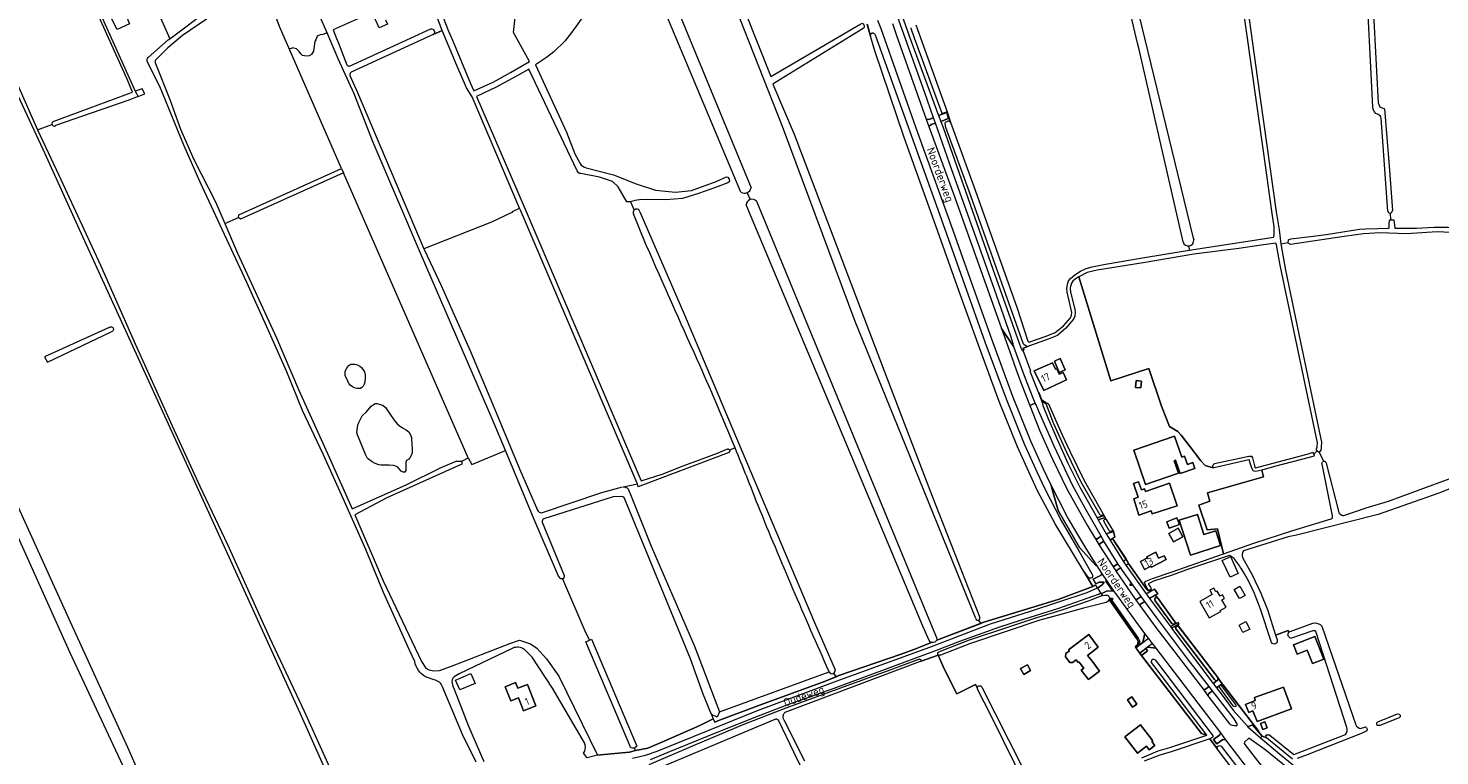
# Model space of a CAD drawing. Header units: metres. Extents: x 209813 to 223847, y 571801 to 587119.
# Tile 85 of 256: x 212828 to 213600, y 575575 to 575973. Entities that reach past the tile are written whole.
import ezdxf
from ezdxf.enums import TextEntityAlignment as Align

# ---------------------------------------------------------------- set-up
doc = ezdxf.new("R2010")
doc.units = ezdxf.units.M
for name, color, linetype, lineweight in [('B-RO-GR-GRAS-GV', 8, 'Continuous', 0), ('B-RO-KL-DATA_CAI-S', 8, 'Continuous', 0), ('B-RO-OG-BEBOUWING-GV', 8, 'Continuous', 0), ('B-RO-OG-BEBOUWING-T18', 8, 'Continuous', 0), ('B-RO-OG-TERREIN_CULTUURSCHEIDING-GV', 8, 'Continuous', 0), ('B-RO-OG-TERREIN_ERF-GV', 8, 'Continuous', 0), ('B-RO-OG-TOPOGRAFIE-T18', 8, 'Continuous', 0), ('B-RO-OG-WATER_GREPPEL-GV', 8, 'Continuous', 0), ('B-RO-OG-WEG-GV', 8, 'Continuous', 0), ('B-RO-VH-VERHARDING_BETONSTRAATSTEEN-GV', 8, 'Continuous', 0), ('B-RO-VH-VERHARDING_HALFVERHARDING-GV', 8, 'Continuous', 0), ('B-RO-VH-VERHARDING_HALFVERHARDING_GRIND-GV', 8, 'Continuous', 0), ('B-RO-VH-VERHARDING_PUIN-GV', 8, 'Continuous', 0), ('B-RO-VH-VERHARDING_STRAATBAKSTEEN-GV', 8, 'Continuous', 0), ('B-RO-VH-VERHARDING_TEGEL-GV', 8, 'Continuous', 0)]:
    doc.layers.add(name, color=color, linetype=linetype, lineweight=lineweight)
doc.styles.add('NLCS-ISO', font='txt')
doc.styles.add('NLCS-ISO-M200-T18', font='txt', dxfattribs={"height": 0.36})

# ---------------------------------------------------------------- blocks, each defined once
blk = doc.blocks.new('SKL-DATA_SIGNAAL_CAIKAST-SO')
at = {"color": 0, "linetype": 'ByBlock', "lineweight": 18}
for points in [[(-2, 2), (2, 2), (2, 1.68), (-2, 1.68)], [(-2, 1.52), (2, 1.52), (2, -2), (-2, -2)]]:
    blk.add_lwpolyline(points, close=True, dxfattribs=at)
at = {"color": 0, "linetype": 'ByBlock', "lineweight": 18, "style": 'NLCS-ISO'}
blk.add_text('cai', height=1.5, dxfattribs=at).set_placement((0, 0), align=Align.MIDDLE_CENTER)

msp = doc.modelspace()

# ---------------------------------------------------------------- linework, layer by layer
at = {"layer": 'B-RO-GR-GRAS-GV', "flags": 128}
for points in [[(213462.82, 575854.167), (213463.049, 575851.794), (213507.098, 575858.644), (213509.302, 575859.054), (213509.45, 575859.108), (213509.664, 575860.424), (213509.664, 575864.633), (213508.305, 575873.182), (213503.748, 575906.112), (213477.833, 576088.973), (213455.536, 576238.577), (213455.709, 576239.439), (213455.941, 576239.836), (213456.536, 576240.266), (213455.776, 576243.717), (213454.876, 576244.352), (213454.525, 576245.357), (213451.365, 576266.421), (213451.197, 576266.793), (213451.027, 576266.86), (213443.23, 576265.242), (213399.066, 576256.499)], [(212991.235, 575970.804), (212987.104, 575980.326), (212978.984, 576000.022), (212974.289, 576009.332), (212968.473, 576022.256), (212962.311, 576037.661), (212946.969, 576073.326), (212929.91, 576110.643), (212929.145, 576111.964), (212928.441, 576112.994), (212920.559, 576112.474)], [(213459.751, 575856.337), (213435.73, 575961.69), (213434.876, 575965.23), (213412.395, 576060.802)], [(213415.671, 576062.658), (213465.132, 575859.214), (213465.571, 575857.463)], [(213276.469, 576000.295), (213260.545, 576045.031), (213260.537, 576046.889), (213260.99, 576047.827), (213261.404, 576048.045), (213259.301, 576053.194), (213259.238, 576053.389), (213254.116, 576051.727), (213252.71, 576055.826), (213258.127, 576057.676), (213257.64, 576059.21), (213257.16, 576058.94), (213234.03, 576050.38), (213200.17, 576037.44), (213199.75, 576037.11), (213199.48, 576036.81), (213199.27, 576036.46), (213199.143, 576036.056), (213199.223, 576035.404), (213200.148, 576032.334), (213203.525, 576024.063), (213204.903, 576020.394), (213234.119, 575946.867), (213283.349, 575975.752)], [(212841.338, 575922.193), (212880.728, 575936.865), (212884.743, 575938.392), (212881.804, 575945.52), (212851.181, 576013.473), (212850.859, 576014.018), (212851.097, 576014.653), (212851.494, 576014.692), (212852.043, 576014.455), (212848.741, 576021.957), (212841.815, 576017.978), (212844.866, 576012.271), (212836.886, 576007.624), (212837.038, 576006.74), (212840.485, 575993.514), (212831.214, 575988.538), (212806.51, 575976.388), (212808.74, 575971.479), (212832.786, 575917.789)], [(213346.298, 575650.243), (213307.732, 575745.069), (213280.279, 575812.773), (213240.407, 575919.554), (213201.712, 576018.324), (213199.622, 576022.928), (213176.879, 576008.174), (213174.117, 576005.895), (213174.114, 576005.668), (213175.001, 576002.868), (213175.667, 576001.428), (213223.258, 575885.911)], [(212886.583, 576009.43), (212880.776, 576006.66), (212878.029, 576012.691), (212869.767, 576008.624), (212870.008, 576008.089), (212868.528, 576007.561), (212869.162, 576006.259), (212879.622, 575983.943), (212883.068, 575975.768), (212876.242, 575972.672), (212870.844, 575983.308), (212868.701, 575982.515), (212869.098, 575981.403), (212867.316, 575980.637), (212886.167, 575938.896)], [(213217.755, 575883.544), (213169.94, 575997.713), (213166.616, 576006.176), (213165.958, 576007.392), (213165.312, 576007.45), (213162.688, 576006.596), (213151.317, 576000.259), (213146.189, 575996.24), (213139.665, 575990.243), (213132.582, 575981.553), (213125.104, 575971.253), (213121.318, 575966.23), (213115.333, 575960.426), (213111.374, 575957.257), (213105.366, 575953.297), (213122.254, 575916.395), (213126.885, 575904.569), (213129.694, 575899.217)], [(213563.668, 575930.387), (213559.743, 576005.982)], [(213562.58, 576006.307), (213562.63, 576005.613), (213566.466, 575932.455), (213567.524, 575930.338), (213570.038, 575929.148), (213572.646, 575897.834), (213574.323, 575873.512)], [(212953.989, 575998.592), (212952.486, 575998.566), (212949.388, 575997.479), (212934.274, 575984.564), (212912.15, 575969.259), (212904.083, 575962.573), (212897.357, 575955.914)], [(212745.995, 575985.88), (212743.075, 575992.047), (212711.527, 575970.226), (212704.167, 575965.208), (212721.38, 575929.6), (212741.74, 575885.64), (212769.42, 575826.07), (212793.49, 575772.79), (212818.58, 575718.82), (212850.81, 575648.03), (212881.95, 575579.87), (212900.13, 575538.23), (212910.96, 575514.21), (212911.97, 575512.21), (212912.41, 575510.7), (212912.6, 575509.23), (212912.496, 575503.68), (212917.522, 575504.205)], [(212942.735, 575869.691), (212942.974, 575871.106), (212999.121, 575896.605), (212965.114, 575974.349), (212956.896, 575996.797)], [(213494.329, 575990.34), (213500.393, 575946.78), (213510.767, 575872.862), (213512.422, 575862.921), (213512.991, 575856.835), (213513.243, 575855.39), (213517.308, 575856.111), (213517.379, 575857.524), (213518.715, 575858.125), (213530.928, 575859.541), (213538.099, 575860.483), (213556.29, 575863.277), (213559.803, 575863.609), (213572.623, 575863.963), (213572.572, 575865.735), (213572.609, 575866.866), (213572.898, 575868.459), (213575.166, 575868.459)], [(213405.595, 575675.772), (213399.718, 575685.532), (213389.782, 575702.119), (213380.116, 575720.118), (213376.163, 575728.549), (213369.117, 575744.222), (213359.095, 575768.946), (213347.556, 575800.369), (213336.355, 575831.71), (213324.502, 575865.112), (213307.116, 575913.473), (213291.013, 575960.891), (213288.63, 575968.91), (213286.847, 575975.317)], [(213313.538, 575975.141), (213330.626, 575927.59), (213332.612, 575921.324), (213345.939, 575884.659), (213368.937, 575820.147), (213374.859, 575802.108), (213375.009, 575801.809), (213375.39, 575801.544), (213384.884, 575804.769), (213389.767, 575806.743), (213394.31, 575810.499), (213398.15, 575814.867), (213398.688, 575816.34), (213398.822, 575817.664), (213396.333, 575828.825), (213396.158, 575830.988), (213396.632, 575833.767), (213397.062, 575835.016), (213398.095, 575836.386), (213400.433, 575838.369), (213403.66, 575840.348), (213406.705, 575841.754), (213410.047, 575842.791), (213417.218, 575844.134), (213437.484, 575847.666), (213463.049, 575851.794)], [(212918.57, 575505.859), (213002.209, 575536.03), (213002.883, 575537.09), (213003.179, 575538.367), (213002.997, 575539.127), (212976.388, 575598.435), (212918.048, 575726.649), (212856.578, 575861.145), (212835.876, 575906.882), (212819.667, 575941.377), (212776.01, 575922.484), (212753.951, 575969.076)], [(212893.251, 575957.22), (212904.286, 575966.998), (212905.075, 575967.591)], [(213068.471, 575738.097), (213070.381, 575734.45), (213088.828, 575742.152), (213082.154, 575758.189), (213042.335, 575850.176), (213016.392, 575910.832), (213005.972, 575937.396), (212997.361, 575956.605), (212991.235, 575970.804), (212988.853, 575969.851), (212987.425, 575969.692), (212985.837, 575968.899), (212985.043, 575966.994), (212984.408, 575966.041), (212983.773, 575960.802), (212982.662, 575958.897), (212981.392, 575958.262), (212979.963, 575958.104), (212977.741, 575958.421), (212976.788, 575959.374), (212975.995, 575960.644), (212974.407, 575962.072), (212972.343, 575962.549)], [(213054.275, 575972.125), (213049.348, 575969.892), (213004.465, 575949.269)], [(213092.674, 575873.103), (213096.602, 575874.919), (213070.569, 575935.801), (213067.511, 575940.662), (213062.227, 575952.96), (213054.275, 575972.125)], [(213284.667, 575973.141), (213237.113, 575943.986), (213235.233, 575942.644), (213246.831, 575915.275), (213296.079, 575785.743), (213307.013, 575757.184), (213322.393, 575717.162), (213348.471, 575650.872)], [(212970.477, 575962.089), (212972.343, 575962.549)], [(213039.154, 575626.721), (213036.236, 575632.84), (213022.051, 575664.391), (213012.367, 575688.072), (213000.784, 575714.264), (212989.037, 575740.267), (212977.675, 575764.1), (212969.158, 575785.197), (212958.899, 575808.261), (212947.367, 575834.127), (212921.816, 575889.078), (212912.804, 575909.368), (212899.707, 575941.423), (212892.742, 575955.031)], [(212897.299, 575954.107), (212905.192, 575934.329), (212911.008, 575918.166), (212918.322, 575901.481), (212930.083, 575878.274), (212935.238, 575866.367), (212942.735, 575869.691)], [(213003.7, 575947.501), (213007.822, 575938.227), (213044.213, 575852.54)], [(213128.056, 575895.262), (213101.591, 575950.874), (213096.814, 575948.118), (213083.76, 575941.086), (213072.996, 575936.041), (213099.08, 575875.607), (213163.036, 575725.644), (213174.645, 575729.215), (213186.165, 575733.759), (213204.868, 575740.79), (213209.966, 575742.856), (213210.254, 575743.003), (213210.574, 575743.054), (213210.788, 575743.031), (213210.994, 575742.964), (213211.265, 575742.788), (213211.41, 575742.628), (213211.499, 575742.477)], [(212887.719, 575935.899), (212882.167, 575933.757), (212842.614, 575920.06)], [(212832.786, 575917.789), (212840.63, 575920.693)], [(213571.803, 575873.166), (213568.118, 575924.121)], [(212832.786, 575917.789), (212844.377, 575892.857), (212867.147, 575843.701), (212886.218, 575800.558), (212906.451, 575755.763), (212921.64, 575722.748), (212936.722, 575690.762), (212959.679, 575639.873), (212978.619, 575599.572), (213002.979, 575545.813)], [(212935.238, 575866.367), (212942.243, 575850.189), (212963.592, 575803.937), (212975.527, 575775.651), (212992.434, 575738.481), (213004.88, 575710.247), (213034.15, 575723.168), (213053.729, 575732.958), (213061.931, 575736.398), (213064.968, 575736.401), (213068.471, 575738.097), (213000.186, 575894.169), (212943.9, 575868.857), (212942.735, 575869.691)], [(212999.121, 575896.605), (213000.186, 575894.169)], [(213157.344, 575878.261), (213155.295, 575878.359), (213150.533, 575886.455), (213147.516, 575889.471), (213140.373, 575891.853), (213130.13, 575893.779)], [(213133.033, 575896.924), (213147.993, 575893.123), (213160.375, 575888.201), (213171.012, 575884.709), (213181.965, 575883.598), (213190.697, 575884.55), (213204.19, 575889.471), (213209.747, 575892.011), (213210.54, 575891.853), (213211.334, 575890.741), (213211.493, 575889.471), (213210.54, 575888.678), (213203.873, 575886.138), (213194.507, 575882.804), (213185.775, 575880.105), (213176.568, 575879.311), (213166.725, 575879.629), (213162.28, 575879.47), (213159.582, 575878.994), (213157.344, 575878.261)], [(213221.102, 575883.305), (213222.721, 575879.536)], [(213153.35, 575722.295), (213161.083, 575723.861), (213160.806, 575724.767), (213097.1, 575873.708), (213096.602, 575874.919)], [(213157.344, 575878.261), (213159.248, 575873.771)], [(213268.457, 575620.21), (213269.822, 575618.366), (213271.28, 575618.97), (213305.53, 575630.78), (213312.31, 575633.27), (213322.112, 575637.096), (213321.315, 575637.381), (213320.704, 575638.125), (213317.228, 575646.032), (213220.635, 575876.668)], [(213226.274, 575878.591), (213320.531, 575649.804), (213324.799, 575639.874), (213324.92, 575638.428), (213349.013, 575647.531)], [(213092.674, 575873.103), (213092.355, 575872.494), (213081.238, 575867.204), (213044.213, 575852.54), (213044.517, 575851.833), (213053.598, 575832.462), (213069.704, 575796.447), (213081.676, 575767.784), (213096.475, 575732.148), (213106.404, 575709.598)], [(213166.076, 575854.307), (213165.901, 575854.614), (213158.863, 575871.824)], [(213162.42, 575872.819), (213186.792, 575816.363), (213214.727, 575750.15), (213258.069, 575648.03), (213269.284, 575622.222)], [(213573.175, 575872.146), (213573.247, 575868.459)], [(213575.166, 575868.459), (213575.621, 575863.976), (213587.588, 575863.914), (213597.162, 575864.434), (213604.895, 575864.426), (213610.408, 575864.17), (213610.674, 575864.227), (213610.778, 575864.54), (213610.982, 575866.52), (213611.376, 575867.794), (213611.91, 575868.061), (213612.327, 575871.556)], [(213615.791, 575862.775), (213613.595, 575862.986), (213613.199, 575861.905), (213612.1, 575861.479), (213611.1, 575861.345), (213609.915, 575861.305), (213598.905, 575861.825), (213582.095, 575860.784), (213567.678, 575861.337), (213558.452, 575860.772), (213547.988, 575859.411), (213518.561, 575854.943), (213517.286, 575855.672), (213517.308, 575856.111)], [(213533.101, 575742.011), (213532.81, 575742.54), (213532.781, 575743.054), (213533.194, 575744.204), (213533.247, 575746.467), (213512.955, 575843.69), (213510.845, 575854.763), (213510.592, 575855.639), (213502.524, 575854.562), (213490.287, 575852.71), (213465.681, 575849.734), (213437.966, 575844.905), (213412.764, 575840.936), (213407.274, 575839.547), (213402.676, 575837.342), (213420.275, 575780.299), (213440.967, 575787.012), (213447.951, 575766.529), (213452.348, 575755.349), (213456.943, 575752.646), (213458.729, 575750.629), (213463, 575744.891), (213469.445, 575736.54), (213471.832, 575733.905), (213476.224, 575732.747), (213476.05, 575733.223), (213476.002, 575733.779), (213476.304, 575734.382), (213476.935, 575735.003), (213495.833, 575739.109), (213497.122, 575739.063), (213497.81, 575738.26), (213498.876, 575733.759), (213499.288, 575732.755), (213499.424, 575732.678), (213524.135, 575739.271), (213528.869, 575740.496), (213530.619, 575741.25), (213531.328, 575740.212)], [(213513.243, 575855.39), (213515.774, 575840.868), (213524.728, 575797.948), (213534.955, 575749.311), (213535.524, 575746.965), (213535.423, 575743.736), (213535.122, 575742.305), (213534.299, 575741.208), (213536.567, 575736.269), (213537.281, 575736.296), (213537.863, 575735.872), (213538.133, 575735.308), (213544.755, 575708.941), (213545.074, 575708.103), (213545.683, 575707.283), (213546.582, 575706.807), (213547.258, 575706.707), (213547.715, 575706.7), (213560.036, 575710.802), (213572.104, 575714.492), (213622.784, 575733.077), (213658.117, 575744.448)], [(212874.993, 575486.089), (212875.2, 575487.13), (212875.6, 575488.1), (212876.39, 575489.49), (212877.62, 575490.93), (212879.77, 575492.27), (212896.17, 575498.75), (212906.46, 575502.66), (212907.37, 575503.49), (212907.66, 575504.4), (212908.09, 575506.31), (212908.08, 575507.73), (212907.9, 575508.74), (212907.55, 575510.07), (212879.56, 575569.47), (212850.39, 575631.84), (212818.98, 575701.67), (212791.65, 575760.39), (212775.85, 575793.68)], [(213214.565, 575743.567), (213211.556, 575742.34), (213211.601, 575742.128), (213211.601, 575741.912), (213211.556, 575741.701), (213211.469, 575741.503), (213211.342, 575741.329), (213211.181, 575741.184), (213210.994, 575741.076), (213210.761, 575741.004), (213163.805, 575723.141), (213161.554, 575722.321), (213161.083, 575723.861)], [(213064.968, 575736.401), (213065.053, 575734.634), (213023.91, 575716.245), (213006.309, 575707.007), (213021.825, 575670.927), (213039.462, 575634.083), (213042.849, 575626.675), (213045.177, 575623.076), (213046.871, 575622.23), (213049.622, 575621.595), (213052.797, 575621.806), (213059.359, 575624.135), (213091.321, 575636.623), (213096.613, 575638.316), (213102.539, 575636.411), (213105.926, 575634.083), (213111.218, 575628.156), (213117.991, 575618.631), (213139.168, 575575.401), (213146.64, 575576.201), (213156.76, 575577.034), (213160.054, 575577.987), (213159.419, 575579.177), (213158.388, 575579.257), (213157.508, 575579.531), (213132.803, 575637.518), (213134.924, 575638.457)], [(213120.071, 575672.006), (213119.664, 575671.904), (213119.101, 575671.982), (213117.959, 575673.346), (213104.549, 575704.374), (213088.828, 575742.152)], [(213534.299, 575741.208), (213533.815, 575741.243), (213533.392, 575741.561), (213533.101, 575742.011), (213531.328, 575740.212), (213531.513, 575739.603), (213531.406, 575739.116), (213529.483, 575738.463), (213509.858, 575733.36), (213502.814, 575731.465), (213503.698, 575727.753), (213473.06, 575719.021), (213474.403, 575714.428), (213468.451, 575712.31), (213472.881, 575698.817), (213478.57, 575699.347), (213481.929, 575685.637), (213498.54, 575691.479), (213519.752, 575698.432), (213540.867, 575704.717)], [(213535.738, 575735.085), (213535.985, 575735.846), (213536.567, 575736.269)], [(213540.867, 575704.717), (213541.355, 575705.14), (213541.502, 575705.775), (213541.452, 575706.437), (213535.802, 575734.705)], [(213108.491, 575707.994), (213141.504, 575719.284), (213152.988, 575722.281)], [(213156.086, 575721.276), (213157.675, 575717.159), (213168.548, 575689.852), (213192.394, 575635.026), (213206.063, 575599.146)], [(213620.549, 575727.085), (213599.673, 575718.83), (213566.574, 575707.082), (213521.849, 575695.923), (213517.301, 575694.964), (213499.241, 575689.364), (213492.858, 575687.234), (213492.457, 575686.688), (213492.208, 575686.12), (213492.038, 575685.541), (213492.008, 575684.913), (213492.088, 575684.275), (213492.316, 575683.644), (213497.599, 575674.188), (213502.361, 575664.134), (213506.132, 575654.543), (213510.329, 575641.196), (213517.288, 575643.747), (213517.718, 575642.722), (213518.386, 575643.057), (213530.816, 575647.775), (213532.303, 575647.882), (213533.593, 575647.584), (213534.817, 575646.889), (213535.687, 575645.972), (213554.278, 575591.966)], [(213152.42, 575717.028), (213147.708, 575716.765), (213109.833, 575704.72)], [(213201.622, 575597.727), (213197.138, 575608.779), (213190.071, 575628.122), (213154.254, 575715.602)], [(213108.936, 575702.924), (213120.903, 575673.846), (213120.753, 575672.176), (213120.071, 575672.006), (213132.913, 575642.267), (213134.924, 575638.457), (213135.996, 575638.886), (213160.745, 575580.396), (213159.419, 575579.177)], [(213347.631, 575649.308), (213349.013, 575647.531), (213350.65, 575648.15), (213391.342, 575660.687), (213410.408, 575667.779), (213405.595, 575675.772)], [(213374.17, 575557.375), (213354.432, 575597.375), (213347.266, 575611.55), (213347.157, 575611.94), (213347.151, 575612.122), (213346.187, 575614.053), (213335.856, 575608.93), (213329.049, 575622.652), (213325.749, 575630.245), (213315.871, 575626.62), (213241.741, 575598.755), (213241.513, 575598.546), (213241.309, 575598.315), (213241.13, 575598.064), (213240.978, 575597.795), (213240.855, 575597.511), (213240.762, 575597.217), (213240.701, 575596.914), (213240.671, 575596.607), (213240.674, 575596.298), (213240.709, 575595.991), (213240.776, 575595.689), (213240.874, 575595.397), (213241.002, 575595.116), (213241.158, 575594.851), (213252.576, 575572.253)], [(213206.063, 575599.146), (213266.078, 575620.971)], [(213049.796, 575616.589), (213045.053, 575618.291)], [(213072.805, 575571.516), (213065.333, 575586.748), (213054.331, 575612.774)], [(213206.063, 575599.146), (213204.764, 575596.262), (213201.622, 575597.727), (213202.467, 575595.383), (213203.528, 575593.559), (213206.01, 575594.62), (213228.5, 575603.04), (213263.44, 575615.72), (213269.822, 575618.366)], [(213280.196, 575509.477), (213246.662, 575577.041), (213238.498, 575594.243), (213238.308, 575594.524), (213238.192, 575594.648), (213237.925, 575594.857), (213237.62, 575595.005), (213237.457, 575595.055), (213237.121, 575595.102), (213236.783, 575595.078), (213236.457, 575594.985), (213236.231, 575594.873), (213155.425, 575560.941)], [(213160.054, 575577.987), (213166.801, 575579.296), (213175.744, 575583.106), (213195.165, 575591.679), (213202.467, 575595.383)], [(213556.849, 575589.943), (213559.529, 575590.976), (213560.126, 575590.354), (213560.498, 575589.609), (213560.374, 575588.714), (213557.851, 575587.519), (213527.641, 575575.707), (213522.237, 575573.561)], [(213517.09, 575528.513), (213480.084, 575576.788), (213474.312, 575584.37), (213453.245, 575577.331), (213447.005, 575575.373), (213438.487, 575572.215)]]:
    msp.add_lwpolyline(points, dxfattribs=at)
for points in [[(212879.402, 576024.361), (212883.004, 576016.126), (212886.583, 576009.43), (212905.075, 575967.591), (212927.123, 575984.158), (212902.959, 576035.886), (212898.79, 576034.122), (212895.144, 576041.172), (212893.814, 576040.719), (212890.734, 576046.51), (212882.894, 576042.547), (212884.502, 576039.027), (212879.771, 576036.39), (212884.501, 576026.644)], [(213038.921, 576026.269), (213035.836, 576024.804), (213034.777, 576023.764), (213036.344, 576020.71), (213049.228, 575993.451), (213057.64, 575971.707), (213059.867, 575966.792), (213069.73, 575943.052), (213071.448, 575939.118), (213082.175, 575943.885), (213091.616, 575949.041), (213101.961, 575955.168), (213093.203, 575971.006), (213095.278, 575989.439), (213112.989, 575999.069), (213092.711, 576048.274), (213092.195, 576049.033), (213058.037, 576033.409), (213045.038, 576028.038)], [(212887.719, 575935.899), (212891.4, 575937.485), (212890.077, 575940.098), (212886.167, 575938.896)], [(213007.709, 575776.127), (213006.846, 575776.296), (213005.835, 575776.671), (213005.136, 575777.059), (213003.835, 575777.959), (213003.299, 575778.731), (213002.644, 575780.013), (213002.564, 575780.284), (213001.02, 575783.027), (213001.017, 575785.542), (213002.216, 575787.663), (213003.079, 575788.671), (213003.631, 575789.092), (213004.264, 575789.411), (213004.906, 575789.526), (213006.322, 575789.493), (213007.822, 575789.136), (213009.217, 575788.436), (213009.992, 575787.684), (213011.619, 575785.259), (213012.092, 575783.691), (213012.14, 575782.329), (213011.93, 575779.53), (213011.537, 575778.49), (213010.962, 575777.467), (213010.308, 575776.649), (213009.41, 575776.191), (213008.537, 575776.078)], [(213019.56, 575734.325), (213017.168, 575735.291), (213015.972, 575735.939), (213013.956, 575737.47), (213013.229, 575738.236), (213012.337, 575739.663), (213007.894, 575750.755), (213007.568, 575752.085), (213007.77, 575754.819), (213008.036, 575756.097), (213008.519, 575757.46), (213010.325, 575761.182), (213012.729, 575763.393), (213015.314, 575766.4), (213017.483, 575767.962), (213018.407, 575767.977), (213021.645, 575767.069), (213023.102, 575765.823), (213027.869, 575758.821), (213029.572, 575756.772), (213030.598, 575755.918), (213032.476, 575754.64), (213034.506, 575753.564), (213035.9, 575752.401), (213036.871, 575750.818), (213037.33, 575749.203), (213037.574, 575745.355), (213037.766, 575743.462), (213037.776, 575742.176), (213037.692, 575740.835), (213037.304, 575739.433), (213036.558, 575738.138), (213035.891, 575737.367), (213034.727, 575736.671), (213034.275, 575735.764), (213034.245, 575735.139), (213034.231, 575731.194), (213033.821, 575730.371), (213032.873, 575730.38), (213031.772, 575730.839), (213029.928, 575732.982), (213028.806, 575733.676), (213027.469, 575733.994), (213025.262, 575734.156), (213020.799, 575734.128)], [(213566.047, 575591.667), (213565.733, 575592.446), (213565.733, 575593.144), (213566.322, 575593.704), (213577.087, 575598.046), (213578.037, 575597.961), (213578.592, 575597.366), (213578.632, 575596.413), (213578.016, 575595.791), (213567.381, 575591.593)]]:
    msp.add_lwpolyline(points, close=True, dxfattribs=at)
at = {"layer": 'B-RO-GR-GRAS-GV'}
for points in [[(212892.742, 575955.031, -0.2785516), (212893.251, 575957.22)], [(212897.357, 575955.914, 0.3386025), (212897.299, 575954.107)], [(213004.465, 575949.269, 0.2757162), (213003.7, 575947.501)], [(213566.491, 575926.096, -0.3579506), (213563.668, 575930.387)], [(213568.118, 575924.121, 0.2526396), (213566.491, 575926.096)], [(213129.694, 575899.217, 0.1835925), (213133.033, 575896.924)], [(213130.13, 575893.779, -0.3079865), (213128.056, 575895.262)], [(213193.818, 575791.979, -0.003185), (213166.076, 575854.307)], [(212871.947, 575809.531, -1.3391961), (212873.081, 575807.147)], [(213214.565, 575743.567, 0.0077208), (213193.818, 575791.979)], [(213227.102, 575712.133, 0.004944), (213214.565, 575743.567)], [(213535.802, 575734.705, -0.0793561), (213535.738, 575735.085)], [(213153.35, 575722.295, -0.1769513), (213156.086, 575721.276)], [(213154.254, 575715.602, 0.323544), (213152.42, 575717.028)], [(213266.078, 575620.971, -0.0079887), (213227.102, 575712.133)], [(213106.404, 575709.598, 0.2672626), (213108.491, 575707.994)], [(213109.833, 575704.72, 0.3466254), (213108.936, 575702.924)], [(213045.053, 575618.291, -0.2237704), (213039.154, 575626.721)], [(213054.331, 575612.774, 0.3094938), (213049.796, 575616.589)], [(213554.278, 575591.966, 0.2137279), (213556.849, 575589.943)]]:
    msp.add_lwpolyline(points, format="xyb", dxfattribs=at)
for centre, radius, start, end in [((213283.87, 575974.38), 1.473, 302.740868, 104.095814), ((212841.833, 575921.042), 1.252, 113.261041, 309.397209), ((213219.662, 575886.693), 3.682, 238.805175, 349.504255), ((213160.593, 575872.493), 1.855, 10.111642, 200.535228), ((213223.826, 575876.539), 3.194, 39.968223, 177.616916), ((213573.052, 575873.413), 1.273, 191.198965, 6.692989), ((213462.616, 575857.134), 2.974, 195.55049, 6.692989), ((213347.422, 575650.428), 1.139, 189.351432, 23.881723), ((213267.631, 575621.726), 1.726, 205.922441, 18.152145)]:
    msp.add_arc(centre, radius, start, end, dxfattribs=at)
at = {"layer": 'B-RO-OG-BEBOUWING-GV', "flags": 128}
for points in [[(213393.643, 575779.792), (213395.901, 575780.863), (213394.184, 575784.894), (213391.885, 575783.913), (213390.59, 575786.95), (213389.981, 575786.661), (213388.33, 575790.14), (213378.296, 575785.86), (213383.465, 575774.964)], [(213391.976, 575784.969), (213395.201, 575786.397), (213392.512, 575792.468), (213389.287, 575791.04)], [(213437.027, 575780.189), (213434.056, 575780.463), (213433.715, 575776.765), (213436.686, 575776.491)], [(213439.18, 575723.589), (213457.187, 575729.718), (213454.838, 575736.62), (213455.655, 575736.898), (213458.133, 575729.617), (213466.233, 575732.374), (213465.142, 575735.578), (213462.127, 575734.552), (213460.61, 575739.009), (213458.994, 575738.459), (213455.052, 575750.039), (213432.76, 575742.452)], [(213435.235, 575716.656), (213432.77, 575715.809), (213435.552, 575706.88), (213442.288, 575709.197), (213442.835, 575707.604), (213456.486, 575711.856), (213452.227, 575724.246), (213439.124, 575719.74), (213438.608, 575721.218), (213436.983, 575720.65), (213435.424, 575725.111), (213432.621, 575724.13)], [(213450.822, 575703.188), (213452.196, 575699.6), (213457.78, 575701.739), (213456.406, 575705.327)], [(213457.667, 575704.07), (213463.722, 575684.922), (213480.313, 575690.168), (213477.758, 575698.248), (213471.143, 575696.156), (213467.643, 575707.225)], [(213451.866, 575696.771), (213454.427, 575692.113), (213459.684, 575695.004), (213457.123, 575699.662)], [(213450.498, 575682.531), (213449.412, 575684.581), (213446.369, 575683.214), (213444.857, 575686.58), (213439.971, 575683.991), (213440.243, 575683.478), (213436.355, 575681.419), (213438.654, 575677.077), (213442.068, 575678.886), (213442.408, 575678.247)], [(213482.464, 575661.272), (213481.352, 575663.239), (213480.046, 575662.501), (213478.492, 575665.249), (213477.74, 575664.824), (213476.55, 575666.93), (213474.329, 575665.674), (213475.629, 575663.374), (213468.966, 575659.607), (213474.084, 575650.552), (213480.389, 575654.116), (213480.062, 575654.694), (213483.252, 575656.496), (213481.015, 575660.453)], [(213410.082, 575626.615), (213407.439, 575630), (213413.35, 575634.465), (213408.104, 575641.407), (213397.111, 575633.135), (213397.557, 575632.542), (213395.647, 575631.161), (213395.341, 575629.29), (213397.748, 575626.09), (213399.306, 575626.195), (213401.239, 575627.65), (213402.345, 575626.18), (213402.745, 575626.481), (213405.338, 575623.035), (213404.027, 575622.048), (213407.997, 575616.772), (213414.057, 575621.33)], [(213530.557, 575625.564), (213536.704, 575627.994), (213531.782, 575640.446), (213520.205, 575635.87), (213522.254, 575630.687), (213527.684, 575632.833)], [(213370.752, 575622.79), (213372.546, 575619.607), (213376.301, 575621.724), (213374.507, 575624.907)], [(213095.939, 575606.758), (213098.741, 575599.783), (213105.55, 575602.518), (213100.865, 575614.18), (213095.639, 575612.082), (213094.408, 575615.148), (213088.699, 575612.855), (213091.813, 575605.101)], [(213519.085, 575600.785), (213514.72, 575612.739), (213498.835, 575606.939), (213499.192, 575605.384), (213493.944, 575603.238), (213495.771, 575598.772), (213497.985, 575599.677), (213500.353, 575593.944)], [(213432.066, 575601.745), (213434.488, 575603.433), (213431.7, 575607.432), (213429.278, 575605.744)], [(213436.383, 575592), (213427.883, 575585.411), (213434.821, 575576.461), (213439.752, 575580.283), (213441.185, 575578.435), (213444.252, 575580.813), (213442.615, 575582.926), (213443.116, 575583.314)], [(213504.55, 575593.622), (213502.148, 575592.686), (213503.391, 575589.498), (213505.793, 575590.434)]]:
    msp.add_lwpolyline(points, close=True, dxfattribs=at)
at = {"layer": 'B-RO-OG-TERREIN_CULTUURSCHEIDING-GV', "flags": 128}
for points in [[(213049.348, 575969.892), (213054.275, 575972.125), (213046.363, 575993.155), (213043.2, 575999.827), (213028.008, 575992.974), (213029.936, 575988.607), (213027.3, 575987.414)], [(213023.226, 575977.852), (213024.243, 575975.548), (213019.734, 575973.515), (213015.939, 575981.998), (212994.476, 575972.373)], [(213003.446, 575952.634), (213047.945, 575973.001)]]:
    msp.add_lwpolyline(points, dxfattribs=at)
at = {"layer": 'B-RO-OG-TERREIN_CULTUURSCHEIDING-GV'}
for points in [[(212994.476, 575972.373, -0.008007), (213002.067, 575953.254)], [(213047.945, 575973.001, -0.7806087), (213049.348, 575969.892)], [(213002.067, 575953.254, 0.2696925), (213003.446, 575952.634)]]:
    msp.add_lwpolyline(points, format="xyb", dxfattribs=at)
at = {"layer": 'B-RO-OG-TERREIN_ERF-GV', "flags": 128}
for points in [[(213402.676, 575837.342), (213400.85, 575836.185), (213399.496, 575834.945), (213398.792, 575834.104), (213398.122, 575832.048), (213397.999, 575831.181), (213398.008, 575830.616), (213398.181, 575829.03), (213400.487, 575819.419), (213400.729, 575817.852), (213400.426, 575815.635), (213399.698, 575814.003), (213395.635, 575809.169), (213391.155, 575805.365), (213390.425, 575804.957), (213385.976, 575803.132), (213372.2, 575798.22), (213372.513, 575797.334), (213372.096, 575797.146), (213376.305, 575785.729), (213375.931, 575785.587), (213380.534, 575773.776), (213380.821, 575773.884), (213382.518, 575769.656), (213384.8, 575768.253), (213385.374, 575768.098), (213386.071, 575767.777), (213390.572, 575757.362), (213393.562, 575750.784), (213397.843, 575741.847), (213405.685, 575725.711), (213415.788, 575707.705), (213417.56, 575704.49), (213421.591, 575697.864), (213422.434, 575694.756), (213421.57, 575694.38), (213421.208, 575694.108), (213428.35, 575683.05), (213430.24, 575679.86), (213437.73, 575669.242), (213439.981, 575666.125), (213440.451, 575665.609), (213440.999, 575665.458), (213441.821, 575665.963), (213441.14, 575665.72), (213440.72, 575665.78), (213440.44, 575666.05), (213438.544, 575669.786), (213439.418, 575670.584), (213442.947, 575672.166), (213453.213, 575675.547), (213481.929, 575685.637), (213478.57, 575699.347), (213472.881, 575698.817), (213468.451, 575712.31), (213474.403, 575714.428), (213473.06, 575719.021), (213503.698, 575727.753), (213502.814, 575731.465), (213501.244, 575731.043), (213499.649, 575730.759), (213498.231, 575730.948), (213497.42, 575732.443), (213496.002, 575737.003), (213495.761, 575737.163), (213476.843, 575732.715), (213476.224, 575732.747), (213471.832, 575733.905), (213469.445, 575736.54), (213463, 575744.891), (213458.729, 575750.629), (213456.943, 575752.646), (213452.348, 575755.349), (213447.951, 575766.529), (213440.967, 575787.012), (213420.275, 575780.299)], [(213391.885, 575783.913), (213394.184, 575784.894), (213395.901, 575780.863), (213383.465, 575774.964), (213378.296, 575785.86), (213388.33, 575790.14), (213389.981, 575786.661), (213390.59, 575786.95)], [(213389.287, 575791.04), (213392.512, 575792.468), (213395.201, 575786.397), (213391.976, 575784.969)], [(213433.715, 575776.765), (213434.056, 575780.463), (213437.027, 575780.189), (213436.686, 575776.491)], [(213432.76, 575742.452), (213455.052, 575750.039), (213458.994, 575738.459), (213460.61, 575739.009), (213462.127, 575734.552), (213465.142, 575735.578), (213466.233, 575732.374), (213458.133, 575729.617), (213455.655, 575736.898), (213454.838, 575736.62), (213457.187, 575729.718), (213439.18, 575723.589)], [(213452.227, 575724.246), (213456.486, 575711.856), (213442.835, 575707.604), (213442.288, 575709.197), (213435.552, 575706.88), (213432.77, 575715.809), (213435.235, 575716.656), (213432.621, 575724.13), (213435.424, 575725.111), (213436.983, 575720.65), (213438.608, 575721.218), (213439.124, 575719.74)], [(213452.196, 575699.6), (213450.822, 575703.188), (213456.406, 575705.327), (213457.78, 575701.739)], [(213467.643, 575707.225), (213471.143, 575696.156), (213477.758, 575698.248), (213480.313, 575690.168), (213463.722, 575684.922), (213457.667, 575704.07)], [(213459.684, 575695.004), (213454.427, 575692.113), (213451.866, 575696.771), (213457.123, 575699.662)], [(213446.369, 575683.214), (213449.412, 575684.581), (213450.498, 575682.531), (213442.408, 575678.247), (213442.068, 575678.886), (213438.654, 575677.077), (213436.355, 575681.419), (213440.243, 575683.478), (213439.971, 575683.991), (213444.857, 575686.58)], [(213483.303, 575677.419), (213481.169, 575681.998), (213485.674, 575684.097), (213489.941, 575674.941), (213485.436, 575672.842)], [(213490.898, 575667.905), (213493.703, 575662.866), (213490.608, 575661.142), (213487.803, 575666.181)], [(213494.128, 575648.523), (213496.241, 575644.418), (213492.505, 575642.495), (213490.392, 575646.6)], [(213395.647, 575631.161), (213397.557, 575632.542), (213397.111, 575633.135), (213408.104, 575641.407), (213413.35, 575634.465), (213407.439, 575630), (213410.082, 575626.615), (213414.057, 575621.33), (213407.997, 575616.772), (213404.027, 575622.048), (213405.338, 575623.035), (213402.745, 575626.481), (213402.345, 575626.18), (213401.239, 575627.65), (213399.306, 575626.195), (213397.748, 575626.09), (213395.341, 575629.29)], [(213520.205, 575635.87), (213531.782, 575640.446), (213536.704, 575627.994), (213530.557, 575625.564), (213527.684, 575632.833), (213522.254, 575630.687)], [(213063.904, 575611.118), (213061.569, 575616.468), (213069.873, 575620.093), (213072.208, 575614.743)], [(213376.301, 575621.724), (213372.546, 575619.607), (213370.752, 575622.79), (213374.507, 575624.907)], [(213098.202, 575601.124), (213095.939, 575606.758), (213091.813, 575605.101), (213088.699, 575612.855), (213094.408, 575615.148), (213095.639, 575612.082), (213100.865, 575614.18), (213105.55, 575602.518), (213098.741, 575599.783)], [(213493.944, 575603.238), (213499.192, 575605.384), (213498.835, 575606.939), (213514.72, 575612.739), (213519.085, 575600.785), (213500.353, 575593.944), (213497.985, 575599.677), (213495.771, 575598.772)], [(213429.278, 575605.744), (213431.7, 575607.432), (213434.488, 575603.433), (213432.066, 575601.745)], [(213427.883, 575585.411), (213436.383, 575592), (213443.116, 575583.314), (213442.615, 575582.926), (213444.252, 575580.813), (213441.185, 575578.435), (213439.752, 575580.283), (213434.821, 575576.461)], [(213502.148, 575592.686), (213504.55, 575593.622), (213505.793, 575590.434), (213503.391, 575589.498)]]:
    msp.add_lwpolyline(points, close=True, dxfattribs=at)
for points in [[(213486.157, 575684.193), (213485.115, 575684.65), (213462.227, 575677.011), (213453.727, 575674.033), (213443.533, 575670.674), (213441.319, 575669.657), (213440.729, 575669.17), (213441.94, 575667.38), (213442.17, 575667.1), (213442.35, 575666.61), (213442.177, 575666.182), (213442.687, 575665.485), (213444.039, 575666.245), (213445.888, 575663.683), (213444.548, 575662.937), (213444.769, 575662.635), (213446.047, 575661.225), (213455.313, 575648.453), (213456.036, 575647.51), (213456.995, 575647.982), (213457.421, 575647.115), (213456.653, 575646.704), (213478.736, 575617.893), (213479.057, 575617.326), (213479.401, 575617.039), (213481.225, 575614.468), (213481.531, 575614.065), (213492.76, 575599.34), (213501.247, 575588.315), (213501.085, 575588.189), (213503.102, 575585.856), (213505.322, 575584.88), (213505.102, 575586.26), (213505.482, 575586.62), (213506.992, 575586.48), (213507.322, 575586.35), (213520.406, 575575.846), (213525.064, 575577.695), (213548.621, 575586.772)], [(213487.681, 575683.142), (213486.157, 575684.193)], [(213437.182, 575573.911), (213446.155, 575577.727), (213452.475, 575579.709), (213472.71, 575586.47), (213469.826, 575587.284), (213436.282, 575630.923), (213433.805, 575634.338), (213433.475, 575634.686), (213434.764, 575635.909), (213435.121, 575637.57), (213434.435, 575639.119), (213419.334, 575660.655), (213418.675, 575659.681), (213417.74, 575658.93), (213405.3, 575655.87), (213390.747, 575651.966), (213381.432, 575649.334), (213343.397, 575636.584), (213326.942, 575630.228), (213325.749, 575630.245), (213329.049, 575622.652), (213335.856, 575608.93), (213346.187, 575614.053), (213347.151, 575612.122), (213347.208, 575612.476), (213347.389, 575612.838), (213347.672, 575613.127), (213348.031, 575613.314), (213348.43, 575613.381), (213348.831, 575613.322), (213349.193, 575613.141), (213349.482, 575612.858), (213349.584, 575612.697), (213378.87, 575555.083)], [(213508.157, 575637.076), (213502.076, 575655.303)], [(213517.439, 575642.357), (213517.718, 575642.722), (213517.288, 575643.747), (213510.329, 575641.196), (213511.204, 575638.661)], [(213530.79, 575643.451), (213519.183, 575639.555)], [(213549.435, 575590.637), (213532.669, 575642.642)], [(213092.876, 575634.073), (213063.428, 575619.894), (213060.694, 575618.312)], [(213132.077, 575582.106), (213114.597, 575612.138), (213103.431, 575629.132), (213099.064, 575633.427)], [(213059.699, 575614.787), (213060.044, 575613.113), (213060.681, 575611.586), (213068.665, 575591.36), (213077.066, 575571.978)], [(213133.631, 575574.057), (213131.525, 575576.505), (213132.219, 575577.657)]]:
    msp.add_lwpolyline(points, dxfattribs=at)
at = {"layer": 'B-RO-OG-TERREIN_ERF-GV'}
for points in [[(213491.706, 575677.348, 0.0128456), (213487.681, 575683.142)], [(213502.076, 575655.303, 0.0648337), (213491.706, 575677.348)], [(213532.669, 575642.642, 0.4412067), (213530.79, 575643.451)], [(213511.204, 575638.661, -0.9223611), (213508.157, 575637.076)], [(213519.183, 575639.555, -0.6535831), (213517.439, 575642.357)], [(213099.064, 575633.427, 0.2307513), (213092.876, 575634.073)], [(213060.694, 575618.312, 0.3341062), (213059.699, 575614.787)], [(213548.621, 575586.772, 0.2593526), (213549.435, 575590.637)], [(213132.219, 575577.657, 0.2130442), (213132.077, 575582.106)]]:
    msp.add_lwpolyline(points, format="xyb", dxfattribs=at)
at = {"layer": 'B-RO-OG-WATER_GREPPEL-GV', "flags": 128}
msp.add_lwpolyline([(212871.947, 575809.531), (212844.133, 575796.905), (212836.562, 575793.38), (212838.086, 575790.472), (212873.081, 575807.147)], dxfattribs=at)
for points in [[(213445.689, 575661.626), (213444.94, 575661.717), (213444.318, 575661.207), (213444.243, 575660.545), (213444.414, 575659.9), (213453.544, 575647.521), (213454.032, 575647.24), (213454.536, 575647.169), (213454.986, 575647.379), (213455.366, 575647.629), (213455.396, 575648.069), (213455.313, 575648.453), (213446.047, 575661.225)], [(213456.463, 575646.044), (213455.68, 575645.41), (213455.706, 575644.662), (213476.916, 575616.878), (213477.72, 575616.18), (213478.074, 575616.192), (213478.607, 575616.499), (213478.878, 575616.752), (213478.736, 575617.893), (213457.468, 575645.641), (213456.82, 575646.09)]]:
    msp.add_lwpolyline(points, close=True, dxfattribs=at)
at = {"layer": 'B-RO-OG-WEG-GV', "flags": 128}
for points in [[(213300.01, 575997.19), (213310.08, 575968.61), (213325.955, 575925.635), (213330.349, 575927.185), (213331.296, 575923.829), (213327.184, 575922.31), (213328.41, 575918.99), (213355.69, 575841.41), (213369.978, 575800.968), (213370.986, 575798.362), (213371.73, 575796.981), (213372.513, 575797.334), (213372.2, 575798.22), (213374.369, 575798.985), (213372.611, 575800.14), (213372.466, 575800.431), (213342.835, 575883.541), (213329.909, 575919.063), (213329.599, 575921.07), (213329.78, 575921.92), (213331.1, 575922.607), (213331.51, 575922.57), (213331.903, 575922.327), (213332.612, 575921.324), (213330.626, 575927.59), (213327.698, 575926.441), (213327.625, 575926.627), (213327.826, 575926.706), (213312.656, 575967.935), (213310.825, 575973.264), (213310.836, 575973.601)], [(213300.689, 575975.859), (213302.752, 575969.951), (213319.082, 575923.63), (213320.628, 575923.431), (213323.152, 575924.312), (213318.14, 575938.54), (213299.97, 575989.57)], [(213286.74, 575975.7), (213288.63, 575968.91), (213288.54, 575969.52), (213288.8, 575970.18), (213289.54, 575970.75), (213289.93, 575970.73), (213290.59, 575970.4), (213291.02, 575970.02), (213291.14, 575969.77), (213328.269, 575866.458), (213340.123, 575833.052), (213351.317, 575801.731), (213362.827, 575770.387), (213372.796, 575745.794), (213379.798, 575730.218), (213383.704, 575721.887), (213393.057, 575703.798), (213402.7, 575687.332), (213409.82, 575674.6), (213410.17, 575673.89), (213410.24, 575673.1), (213409.85, 575672.51), (213409.25, 575672.29), (213408.59, 575672.32), (213407.95, 575672.76), (213405.595, 575675.772), (213410.408, 575667.779), (213411.699, 575668.595), (213412.953, 575666.799), (213415.547, 575668.623), (213416.56, 575670.076), (213413.838, 575670.179), (213412.059, 575669.154), (213410.592, 575671.691), (213414.994, 575673.979), (213415.198, 575675.062), (213412.684, 575679.013), (213411.951, 575679.207), (213403.004, 575689.098), (213391.381, 575709.34), (213387.293, 575723.655), (213383.433, 575731.887), (213376.475, 575747.366), (213366.559, 575771.828), (213355.078, 575803.094), (213345.203, 575830.725), (213332.036, 575867.803), (213314.65, 575916.163), (213294.522, 575972.922), (213292.748, 575977.627)], [(213410.408, 575667.779), (213391.342, 575660.687), (213350.65, 575648.15), (213324.926, 575638.36), (213323.923, 575637.301), (213322.911, 575637.084), (213322.112, 575637.096), (213312.31, 575633.27), (213305.53, 575630.78), (213271.28, 575618.97), (213263.44, 575615.72), (213228.5, 575603.04), (213206.01, 575594.62), (213203.528, 575593.559), (213202.467, 575595.383), (213195.165, 575591.679), (213175.744, 575583.106), (213166.801, 575579.296), (213160.054, 575577.987), (213156.76, 575577.034), (213146.64, 575576.201), (213139.168, 575575.401), (213133.631, 575574.057)], [(213158.47, 575573.82), (213165.52, 575575.41), (213171.87, 575577.67), (213226.79, 575599.9), (213271.89, 575616.66), (213321.13, 575634.61), (213354.26, 575647.28), (213376.16, 575654.25), (213407.24, 575664.51), (213412.832, 575666.972)], [(213167.489, 575570.392), (213191.687, 575580.67), (213218.883, 575592.138), (213242.552, 575601.264), (213259.002, 575607.382), (213299.361, 575622.197), (213315.102, 575627.954), (213315.249, 575628.021), (213315.487, 575628.059), (213315.647, 575628.043), (213315.8, 575627.994), (213315.94, 575627.914), (213316.06, 575627.807), (213316.192, 575627.605), (213316.242, 575627.452), (213316.26, 575627.292), (213316.223, 575627.054), (213316.158, 575626.907), (213316.064, 575626.776), (213315.871, 575626.62), (213325.749, 575630.245), (213325.501, 575630.249), (213325.501, 575631.673), (213326.612, 575632.247), (213328.779, 575633.104), (213342.933, 575638.53), (213363.831, 575645.504), (213379.235, 575650.666), (213393.09, 575654.828), (213408.58, 575660.02), (213415.26, 575662.76), (213415.6, 575662.829)], [(213414.947, 575663.808), (213414.778, 575664.061), (213413.8, 575663.51), (213391.05, 575655.52), (213370.05, 575648.94), (213359.29, 575645.43), (213337.44, 575637.65), (213323.72, 575632.44), (213268.54, 575611.87), (213243.8, 575603.16), (213227.09, 575596.83), (213205.12, 575588.04), (213177.78, 575576.89), (213168.01, 575572.79)], [(213514.189, 575543.395), (213483.112, 575583.895), (213481.551, 575583.985), (213478.303, 575581.597), (213476.461, 575584.049), (213479.702, 575586.446), (213480.331, 575587.583), (213445, 575633.941), (213440.262, 575634.502), (213439.384, 575633.821), (213440.342, 575632.561), (213436.991, 575630.001), (213469.826, 575587.284), (213472.71, 575586.47), (213444.29, 575623.728), (213442.508, 575626.217), (213442.485, 575626.701), (213442.605, 575627.264), (213442.853, 575627.847), (213443.005, 575627.898), (213443.722, 575627.943), (213444.477, 575627.627), (213446.281, 575625.24), (213475.753, 575586.603), (213475.947, 575586.042), (213476.044, 575585.249), (213474.312, 575584.37), (213478.406, 575579.066), (213478.378, 575579.738), (213478.761, 575580.287), (213479.27, 575580.62), (213479.901, 575580.69), (213480.667, 575580.283), (213519.141, 575530.096)], [(213529.69, 575558.14), (213504.56, 575578.5), (213495.701, 575584.736), (213493.323, 575582.551), (213493.23, 575581.888), (213493.592, 575581.204), (213509.884, 575560.066)], [(213519.679, 575573.224), (213505.322, 575584.88), (213503.102, 575585.856), (213502.043, 575585.012), (213512.52, 575576.18), (213522.46, 575568.05)]]:
    msp.add_lwpolyline(points, dxfattribs=at)
for points in [[(213320.626, 575919.452), (213334.743, 575880.628), (213360.288, 575808.976), (213367.115, 575799.022), (213366.96, 575799.454), (213366.75, 575800.572), (213365.601, 575804.215), (213357.687, 575827.276), (213348.35, 575853.52), (213333.18, 575895.84), (213324.171, 575921.416), (213321.787, 575920.546)], [(213387.212, 575739.886), (213388.331, 575737.398), (213396.362, 575720.874), (213407.18, 575701.299), (213411.495, 575694.339), (213411.751, 575693.915), (213412.649, 575693.917), (213414.856, 575695.258), (213412.8, 575699.15), (213406.38, 575710.34), (213399.3, 575723.31), (213389.18, 575744.58), (213381.236, 575762.784), (213379.331, 575767.188), (213378.745, 575768.013), (213375.865, 575766.868), (213381.144, 575753.381)], [(213388.224, 575758.698), (213384.719, 575767.729), (213384.602, 575767.879), (213382.314, 575769.298), (213382.809, 575768.054), (213383.037, 575766.771), (213385.792, 575760.149), (213390.57, 575748.84), (213396.69, 575735.3), (213403.31, 575722.11), (213412.706, 575705.311), (213416.406, 575706.585), (213415.788, 575707.705), (213415.936, 575707.097), (213415.808, 575706.768), (213415.46, 575706.63), (213415.023, 575706.589), (213414.421, 575706.873), (213403.998, 575724.836), (213396.122, 575741.042), (213389.079, 575756.706)], [(213421.21, 575698.5), (213421.23, 575698.14), (213419.69, 575697.8), (213419.43, 575698.08), (213416.507, 575703.147), (213416.3, 575704.07), (213416.95, 575704.64), (213417.56, 575704.49), (213417.03, 575705.453), (213413.343, 575704.17), (213417.647, 575696.643), (213421.591, 575697.864)], [(213413.838, 575690.457), (213421.236, 575678.816), (213422, 575678.916), (213424.007, 575680.181), (213423.81, 575680.45), (213416.431, 575692.516), (213414.394, 575691.243)], [(213426.97, 575681.661), (213428.674, 575682.503), (213421.208, 575694.108), (213419.848, 575693.087)], [(213425.655, 575677.921), (213423.556, 575676.604), (213423.114, 575675.963), (213431.219, 575664.307), (213433.697, 575660.726), (213434.535, 575660.798), (213436.768, 575662.353), (213426.67, 575676.53)], [(213429.987, 575680.287), (213428.495, 575679.504), (213439.625, 575663.764), (213442.687, 575665.485), (213442.177, 575666.182), (213440.999, 575665.458), (213440.451, 575665.609), (213439.981, 575666.125), (213437.73, 575669.242), (213430.24, 575679.86)], [(213438.867, 575642.094), (213432.422, 575650.733), (213424.076, 575662.419), (213422.67, 575664.083), (213421.8, 575665.342), (213417.818, 575665.151), (213414.947, 575663.808), (213415.6, 575662.829), (213416.989, 575663.058), (213417.739, 575663.058), (213418.299, 575662.926), (213418.67, 575662.745), (213418.954, 575662.499), (213419.249, 575662.176), (213419.505, 575661.54), (213419.334, 575660.655), (213420.024, 575661.139), (213435.219, 575639.429), (213436.001, 575637.66), (213435.516, 575635.397), (213437.812, 575637.145)], [(213436.062, 575657.404), (213444.891, 575645.38), (213455.179, 575631.826), (213470.86, 575611.314), (213472.109, 575611.546), (213474.038, 575613.001), (213462.34, 575628.07), (213445.44, 575650.61), (213438.882, 575659.483), (213436.408, 575658.016)], [(213444.548, 575662.937), (213441.435, 575661.205), (213443.51, 575658.27), (213452.798, 575645.916), (213456.036, 575647.51), (213455.313, 575648.453), (213455.396, 575648.069), (213455.366, 575647.629), (213454.986, 575647.379), (213454.536, 575647.169), (213454.032, 575647.24), (213453.544, 575647.521), (213444.414, 575659.9), (213444.243, 575660.545), (213444.318, 575661.207), (213444.94, 575661.717), (213445.689, 575661.626), (213444.769, 575662.635)], [(213476.233, 575614.748), (213479.319, 575616.98), (213479.057, 575617.326), (213478.736, 575617.893), (213478.878, 575616.752), (213478.607, 575616.499), (213478.074, 575616.192), (213477.72, 575616.18), (213476.916, 575616.878), (213455.706, 575644.662), (213455.68, 575645.41), (213456.463, 575646.044), (213456.82, 575646.09), (213457.468, 575645.641), (213456.653, 575646.704), (213453.483, 575645.006)], [(213495.28, 575590.949), (213497.772, 575592.02), (213501.085, 575588.189), (213501.247, 575588.315), (213492.76, 575599.34), (213481.225, 575614.468), (213478.082, 575612.289), (213480.51, 575609.06), (213487.08, 575600.02), (213494.76, 575591.41)], [(213488.3, 575603.41), (213488.51, 575603.2), (213488.62, 575603.02), (213488.69, 575602.52), (213488.62, 575602.24), (213488.55, 575602.1), (213488.41, 575602.03), (213488.13, 575601.96), (213487.63, 575602.03), (213487.45, 575602.14), (213487.24, 575602.35), (213479.79, 575612.46), (213479.56, 575613.06), (213479.69, 575613.33), (213480.14, 575613.67), (213480.55, 575613.61)], [(213485.111, 575592.607), (213485.491, 575592.268), (213486.035, 575592.007), (213486.821, 575591.789), (213487.9, 575591.656), (213489.16, 575591.705), (213489.41, 575591.866), (213489.593, 575592.284), (213487.69, 575595.29), (213482.75, 575601.78), (213475.803, 575610.728), (213473.896, 575609.272), (213473.374, 575607.953), (213483.815, 575594.251)]]:
    msp.add_lwpolyline(points, close=True, dxfattribs=at)
at = {"layer": 'B-RO-VH-VERHARDING_BETONSTRAATSTEEN-GV', "flags": 128}
msp.add_lwpolyline([(213411.305, 575681.183), (213406.124, 575689.4), (213396.562, 575705.729), (213387.293, 575723.655), (213391.381, 575709.34), (213403.004, 575689.098), (213411.951, 575679.207), (213412.684, 575679.013)], close=True, dxfattribs=at)
at = {"layer": 'B-RO-VH-VERHARDING_HALFVERHARDING-GV', "flags": 128}
msp.add_lwpolyline([(213419.848, 575693.087), (213421.57, 575694.38), (213422.434, 575694.756), (213421.591, 575697.864), (213417.647, 575696.643)], close=True, dxfattribs=at)
at = {"layer": 'B-RO-VH-VERHARDING_HALFVERHARDING_GRIND-GV', "flags": 128}
for points in [[(213419.334, 575660.655), (213434.435, 575639.119), (213435.121, 575637.57), (213434.764, 575635.909), (213433.475, 575634.686), (213433.805, 575634.338), (213433.919, 575634.181), (213435.516, 575635.397), (213436.001, 575637.66), (213435.219, 575639.429), (213420.024, 575661.139)], [(213436.053, 575631.239), (213436.991, 575630.001), (213440.342, 575632.561), (213439.384, 575633.821)]]:
    msp.add_lwpolyline(points, close=True, dxfattribs=at)
at = {"layer": 'B-RO-VH-VERHARDING_PUIN-GV', "flags": 128}
msp.add_lwpolyline([(213428.495, 575679.504), (213429.987, 575680.287), (213428.674, 575682.503), (213426.97, 575681.661)], close=True, dxfattribs=at)
at = {"layer": 'B-RO-VH-VERHARDING_STRAATBAKSTEEN-GV', "flags": 128}
for points in [[(213320.626, 575919.452), (213321.787, 575920.546), (213324.171, 575921.416), (213323.152, 575924.312), (213320.628, 575923.431), (213319.082, 575923.63)], [(213325.955, 575925.635), (213327.184, 575922.31), (213331.296, 575923.829), (213330.349, 575927.185)], [(213375.865, 575766.868), (213378.745, 575768.013), (213375.302, 575776.773), (213372.077, 575785.421), (213367.115, 575799.022), (213360.288, 575808.976), (213365.582, 575794.222), (213368.63, 575785.887), (213371.689, 575777.676)], [(213384.602, 575767.879), (213384.8, 575768.253), (213382.518, 575769.656), (213380.821, 575773.884), (213380.534, 575773.776), (213382.314, 575769.298)], [(213416.431, 575692.516), (213414.856, 575695.258), (213412.649, 575693.917), (213411.751, 575693.915), (213413.838, 575690.457), (213414.394, 575691.243)], [(213414.947, 575663.808), (213417.818, 575665.151), (213421.8, 575665.342), (213415.198, 575675.062), (213414.994, 575673.979), (213410.592, 575671.691), (213412.059, 575669.154), (213413.838, 575670.179), (213416.56, 575670.076), (213415.547, 575668.623), (213412.953, 575666.799)], [(213423.114, 575675.963), (213423.556, 575676.604), (213425.655, 575677.921), (213424.007, 575680.181), (213422, 575678.916), (213421.236, 575678.816)], [(213441.435, 575661.205), (213445.888, 575663.683), (213444.039, 575666.245), (213439.625, 575663.764)], [(213438.882, 575659.483), (213436.768, 575662.353), (213434.535, 575660.798), (213433.697, 575660.726), (213436.062, 575657.404), (213436.408, 575658.016)], [(213438.867, 575642.094), (213437.812, 575637.145), (213440.871, 575639.475)], [(213442.998, 575636.623), (213440.262, 575634.502), (213445, 575633.941)], [(213475.803, 575610.728), (213474.038, 575613.001), (213472.109, 575611.546), (213470.86, 575611.314), (213473.374, 575607.953), (213473.896, 575609.272)], [(213481.225, 575614.468), (213479.401, 575617.039), (213476.233, 575614.748), (213478.082, 575612.289)], [(213502.043, 575585.012), (213503.102, 575585.856), (213497.772, 575592.02), (213495.28, 575590.949)], [(213480.331, 575587.583), (213479.702, 575586.446), (213476.461, 575584.049), (213478.303, 575581.597), (213481.551, 575583.985), (213483.112, 575583.895)]]:
    msp.add_lwpolyline(points, close=True, dxfattribs=at)
for points in [[(213437.812, 575637.145), (213433.919, 575634.181), (213436.053, 575631.239), (213440.262, 575634.502)], [(213442.998, 575636.623), (213440.871, 575639.475)]]:
    msp.add_lwpolyline(points, dxfattribs=at)
at = {"layer": 'B-RO-VH-VERHARDING_TEGEL-GV', "flags": 128}
for points in [[(213412.706, 575705.311), (213413.343, 575704.17), (213417.03, 575705.453), (213416.406, 575706.585)], [(213421.321, 575665.866), (213417.771, 575670.979), (213417.358, 575670.688), (213420.9, 575665.574)], [(213457.421, 575647.115), (213456.995, 575647.982), (213452.798, 575645.916), (213453.483, 575645.006)]]:
    msp.add_lwpolyline(points, close=True, dxfattribs=at)

# ---------------------------------------------------------------- block references
at = {"layer": 'B-RO-KL-DATA_CAI-S', "xscale": 0.2, "yscale": 0.2, "zscale": 0.2}
for p in [(213431.119, 575668.731), (213420.691, 575660.922)]:
    msp.add_blockref('SKL-DATA_SIGNAAL_CAIKAST-SO', p, dxfattribs=at)

# ---------------------------------------------------------------- texts
at = {"layer": 'B-RO-OG-BEBOUWING-T18', "style": 'NLCS-ISO-M200-T18'}
for s, rotation, p in [('17', 25.4, (213384.494, 575782.126)), ('15', 17.3, (213437.98, 575712.534)), ('13', 27.9, (213441.04, 575681.12)), ('11', 29.5, (213474.466, 575658.005)), ('2', 37.1, (213407.536, 575635.524)), ('1', 21.9, (213100.655, 575604.862)), ('9', 22.2, (213498.56, 575602.52))]:
    msp.add_text(s, height=4, rotation=rotation, dxfattribs=at).set_placement(p, align=Align.MIDDLE)
at = {"layer": 'B-RO-OG-TOPOGRAFIE-T18', "style": 'NLCS-ISO-M200-T18'}
for s, rotation, p in [('Noorderweg', 290.4, (213326.222, 575892.941)), ('Noorderweg', 304.9, (213422.829, 575669.348)), ('Oudeweg', 19.4, (213252.397, 575607.223))]:
    msp.add_text(s, height=4.5, rotation=rotation, dxfattribs=at).set_placement(p, align=Align.MIDDLE)

doc.saveas('drawing.dxf')
